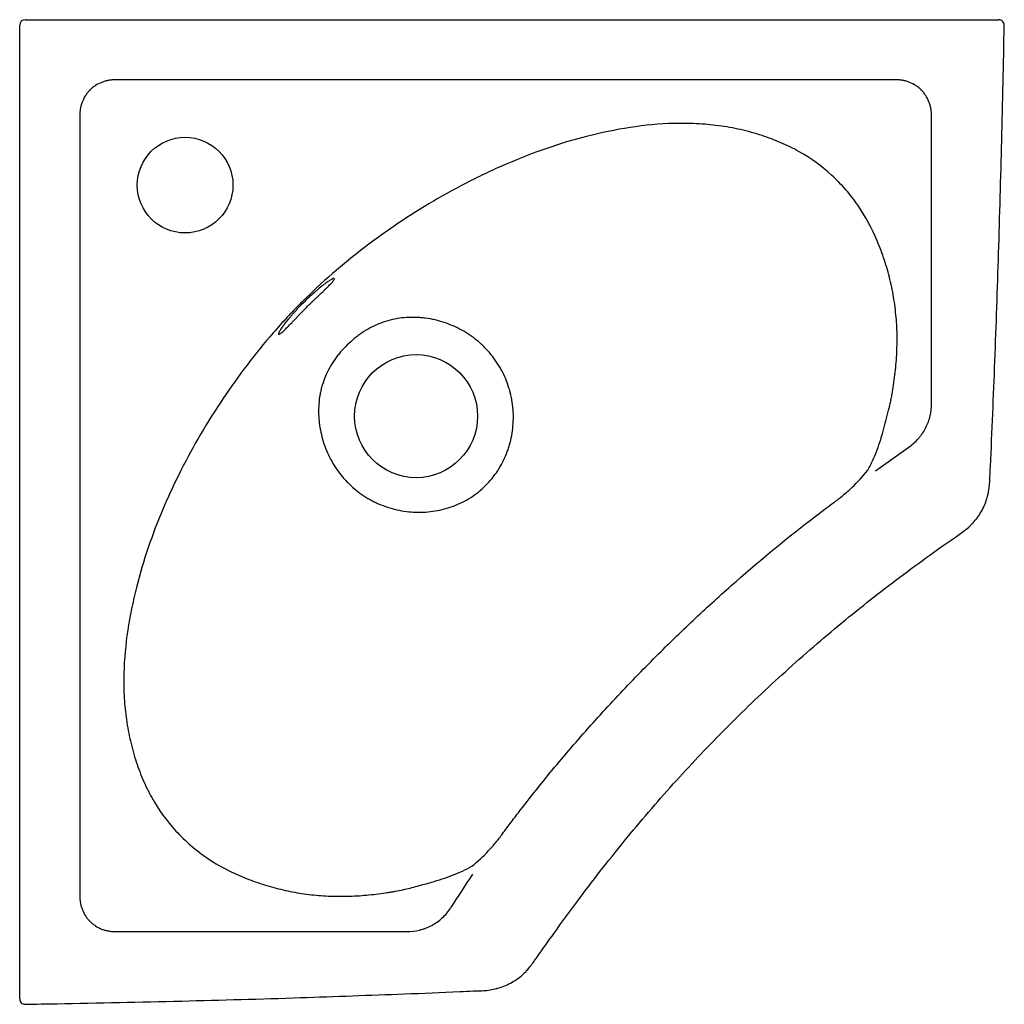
# Model space of a CAD drawing. Header units: millimetres. Extents: x 4186.184 to 4186.544, y 2763.409 to 2763.769.
import ezdxf

# ---------------------------------------------------------------- set-up
doc = ezdxf.new("R2010")
doc.units = ezdxf.units.MM
doc.layers.add('SANINDUSA', color=3, linetype='Continuous')

msp = doc.modelspace()

# ---------------------------------------------------------------- linework, layer by layer
at = {"layer": 'SANINDUSA'}
for p, q in [((4186.185780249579, 2763.769167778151), (4186.528882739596, 2763.769167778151)), ((4186.183780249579, 2763.424061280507), (4186.183780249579, 2763.767167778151)), ((4186.504254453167, 2763.747197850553), (4186.218806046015, 2763.747197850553)), ((4186.205750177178, 2763.734141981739), (4186.205750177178, 2763.448693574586)), ((4186.517310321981, 2763.628792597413), (4186.517310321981, 2763.734141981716)), ((4186.496871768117, 2763.604220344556), (4186.509472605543, 2763.613247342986)), ((4186.218806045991, 2763.435637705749), (4186.325329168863, 2763.435637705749))]:
    msp.add_line(p, q, dxfattribs=at)
for centre, radius in [((4186.244280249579, 2763.708667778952), 0.01749999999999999), ((4186.328780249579, 2763.624167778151), 0.02250000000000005)]:
    msp.add_circle(centre, radius, dxfattribs=at)
for centre, radius, start, end in [((4186.185780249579, 2763.767167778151), 0.002000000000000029, 90, 180), ((4186.541884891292, 2763.767167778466), 0.001999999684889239, 359.1325511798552, 90.00023366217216), ((4186.797180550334, 2763.155767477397), 0.5394489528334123, 146.1043611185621, 147.6644014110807), ((4186.185780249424, 2763.411059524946), 0.001999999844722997, 179.999883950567, 271.0569482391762)]:
    msp.add_arc(centre, radius, start, end, dxfattribs=at)
for points, knots in [([(4186.528882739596, 2763.769167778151), (4186.529613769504, 2763.769167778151), (4186.53107582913, 2763.769167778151), (4186.533207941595, 2763.769167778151), (4186.535214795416, 2763.769167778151), (4186.537045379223, 2763.769167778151), (4186.538640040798, 2763.769167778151), (4186.53996092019, 2763.769167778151), (4186.540969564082, 2763.769167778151), (4186.541626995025, 2763.769167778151), (4186.541921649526, 2763.769167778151), (4186.541858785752, 2763.769167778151), (4186.541848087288, 2763.769167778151)], [0, 0, 0, 0, 0.1074724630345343, 0.2149448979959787, 0.3224177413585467, 0.4298905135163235, 0.5373553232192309, 0.6448200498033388, 0.7522678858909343, 0.8597156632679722, 0.9761257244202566, 1, 1, 1, 1]), ([(4186.537777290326, 2763.594906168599), (4186.537840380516, 2763.595124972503), (4186.538113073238, 2763.59607070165), (4186.538376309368, 2763.597774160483), (4186.5385918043, 2763.59992643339), (4186.538700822, 2763.602590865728), (4186.539399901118, 2763.617372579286), (4186.540535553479, 2763.644641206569), (4186.541903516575, 2763.684332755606), (4186.543034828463, 2763.725261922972), (4186.543625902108, 2763.753036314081), (4186.543925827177, 2763.767129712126)], [0, 0, 0, 0, 0.003961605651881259, 0.01712312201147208, 0.02989396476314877, 0.04160985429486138, 0.06351395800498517, 0.2874522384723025, 0.5165364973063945, 0.7546789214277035, 1, 1, 1, 1]), ([(4186.218806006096, 2763.747197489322), (4186.218699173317, 2763.747197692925), (4186.218590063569, 2763.747196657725), (4186.218374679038, 2763.747192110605), (4186.218052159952, 2763.747181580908), (4186.217731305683, 2763.74715997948), (4186.217091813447, 2763.747102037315), (4186.216668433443, 2763.747043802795), (4186.215827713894, 2763.74688716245), (4186.215410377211, 2763.746788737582), (4186.214581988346, 2763.746550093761), (4186.214172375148, 2763.746410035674), (4186.212978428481, 2763.745934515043), (4186.212220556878, 2763.745542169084), (4186.211142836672, 2763.744836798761), (4186.210791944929, 2763.744580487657), (4186.210125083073, 2763.744038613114), (4186.209807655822, 2763.743752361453), (4186.209204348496, 2763.74314966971), (4186.208918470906, 2763.74283322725), (4186.208378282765, 2763.7421701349), (4186.208123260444, 2763.741822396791), (4186.207412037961, 2763.740739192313), (4186.207019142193, 2763.739980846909), (4186.206544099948, 2763.738792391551), (4186.206404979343, 2763.738387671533), (4186.206165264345, 2763.737561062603), (4186.206064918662, 2763.737139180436), (4186.205906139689, 2763.736292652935), (4186.205847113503, 2763.735866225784), (4186.205788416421, 2763.735221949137), (4186.205773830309, 2763.735006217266), (4186.205759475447, 2763.734682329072), (4186.205755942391, 2763.734574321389), (4186.205751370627, 2763.73435821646), (4186.205750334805, 2763.734248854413), (4186.205750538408, 2763.734142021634)], [0, 0, 0, 0, 0.01562499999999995, 0.01562499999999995, 0.0312499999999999, 0.06249999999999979, 0.06249999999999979, 0.1249999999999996, 0.1249999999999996, 0.1874999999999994, 0.1874999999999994, 0.2499999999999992, 0.2499999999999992, 0.3749999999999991, 0.3749999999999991, 0.4374999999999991, 0.4374999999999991, 0.499999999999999, 0.499999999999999, 0.562499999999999, 0.562499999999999, 0.624999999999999, 0.624999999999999, 0.7499999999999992, 0.7499999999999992, 0.8124999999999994, 0.8124999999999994, 0.8749999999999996, 0.8749999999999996, 0.9374999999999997, 0.9374999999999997, 0.9687499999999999, 0.9687499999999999, 0.9843749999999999, 0.9843749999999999, 1, 1, 1, 1]), ([(4186.51730996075, 2763.734142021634), (4186.517310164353, 2763.734248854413), (4186.517309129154, 2763.734357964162), (4186.517304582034, 2763.734573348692), (4186.517294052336, 2763.734895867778), (4186.517272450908, 2763.735216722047), (4186.517214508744, 2763.735856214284), (4186.517156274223, 2763.736279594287), (4186.516999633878, 2763.737120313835), (4186.51690120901, 2763.737537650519), (4186.516662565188, 2763.738366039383), (4186.516522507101, 2763.738775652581), (4186.51604698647, 2763.739969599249), (4186.515654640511, 2763.740727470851), (4186.514949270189, 2763.741805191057), (4186.514692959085, 2763.742156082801), (4186.514151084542, 2763.742822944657), (4186.513864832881, 2763.743140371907), (4186.513262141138, 2763.743743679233), (4186.512945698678, 2763.744029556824), (4186.512282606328, 2763.744569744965), (4186.511934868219, 2763.744824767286), (4186.510851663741, 2763.745535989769), (4186.510093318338, 2763.745928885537), (4186.508904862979, 2763.746403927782), (4186.508500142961, 2763.746543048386), (4186.507673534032, 2763.746782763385), (4186.507251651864, 2763.746883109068), (4186.506405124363, 2763.747041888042), (4186.505978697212, 2763.747100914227), (4186.505334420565, 2763.74715961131), (4186.505118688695, 2763.747174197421), (4186.5047948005, 2763.747188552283), (4186.504686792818, 2763.747192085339), (4186.504470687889, 2763.747196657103), (4186.504361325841, 2763.747197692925), (4186.504254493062, 2763.747197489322)], [0, 0, 0, 0, 0.01562500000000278, 0.01562500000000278, 0.03125000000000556, 0.06250000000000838, 0.06250000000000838, 0.125000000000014, 0.125000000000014, 0.1875000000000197, 0.1875000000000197, 0.2500000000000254, 0.2500000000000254, 0.3750000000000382, 0.3750000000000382, 0.4375000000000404, 0.4375000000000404, 0.5000000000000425, 0.5000000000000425, 0.5625000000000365, 0.5625000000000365, 0.6250000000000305, 0.6250000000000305, 0.7500000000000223, 0.7500000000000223, 0.8125000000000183, 0.8125000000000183, 0.8750000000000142, 0.8750000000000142, 0.9375000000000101, 0.9375000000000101, 0.9687500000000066, 0.9687500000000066, 0.9843750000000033, 0.9843750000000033, 1, 1, 1, 1]), ([(4186.455327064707, 2763.726793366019), (4186.45272188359, 2763.727636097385), (4186.450093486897, 2763.728354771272), (4186.444790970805, 2763.729550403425), (4186.442116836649, 2763.730027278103), (4186.438072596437, 2763.730569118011), (4186.43671901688, 2763.730720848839), (4186.434001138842, 2763.730968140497), (4186.432634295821, 2763.731063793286), (4186.428547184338, 2763.731267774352), (4186.425834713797, 2763.731294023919), (4186.417729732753, 2763.731083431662), (4186.412369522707, 2763.730558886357), (4186.401712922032, 2763.728924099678), (4186.396416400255, 2763.727814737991), (4186.391143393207, 2763.726473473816)], [0, 0, 0, 0, 0.124999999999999, 0.124999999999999, 0.2499999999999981, 0.2499999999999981, 0.3124999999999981, 0.3124999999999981, 0.3749999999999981, 0.3749999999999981, 0.4999999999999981, 0.4999999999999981, 0.749999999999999, 0.749999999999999, 1, 1, 1, 1]), ([(4186.391143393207, 2763.726473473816), (4186.386221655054, 2763.725221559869), (4186.38136873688, 2763.723755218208), (4186.371780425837, 2763.720456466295), (4186.367045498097, 2763.718622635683), (4186.360024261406, 2763.715619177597), (4186.357697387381, 2763.714575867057), (4186.353069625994, 2763.712408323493), (4186.350765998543, 2763.711282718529), (4186.343936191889, 2763.707810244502), (4186.339478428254, 2763.705362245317), (4186.330740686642, 2763.700218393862), (4186.326460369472, 2763.697523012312), (4186.318073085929, 2763.691890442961), (4186.313966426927, 2763.688952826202), (4186.305933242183, 2763.68282603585), (4186.302006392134, 2763.679637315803), (4186.294349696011, 2763.672984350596), (4186.290620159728, 2763.669519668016), (4186.28609672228, 2763.664994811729), (4186.285198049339, 2763.66407936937), (4186.28341850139, 2763.6622338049), (4186.28253833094, 2763.661304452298), (4186.279925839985, 2763.658497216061), (4186.278221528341, 2763.656600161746), (4186.273214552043, 2763.650836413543), (4186.270017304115, 2763.646897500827), (4186.263879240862, 2763.63884373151), (4186.260938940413, 2763.634728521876), (4186.255306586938, 2763.626327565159), (4186.252614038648, 2763.62204215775), (4186.247480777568, 2763.613298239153), (4186.245040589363, 2763.608839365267), (4186.241583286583, 2763.602011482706), (4186.240464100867, 2763.599711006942), (4186.238299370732, 2763.595066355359), (4186.237258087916, 2763.592731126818), (4186.234262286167, 2763.585685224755), (4186.232435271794, 2763.580934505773), (4186.229156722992, 2763.571315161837), (4186.227704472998, 2763.566446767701), (4186.226468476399, 2763.561510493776)], [0, 0, 0, 0, 0.06250000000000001, 0.06250000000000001, 0.125, 0.125, 0.15625, 0.15625, 0.1874999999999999, 0.1874999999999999, 0.2499999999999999, 0.2499999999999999, 0.3124999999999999, 0.3124999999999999, 0.3749999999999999, 0.3749999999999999, 0.4374999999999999, 0.4374999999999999, 0.4999999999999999, 0.4999999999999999, 0.5156249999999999, 0.5156249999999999, 0.5312499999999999, 0.5312499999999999, 0.5624999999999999, 0.5624999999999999, 0.6249999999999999, 0.6249999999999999, 0.6874999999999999, 0.6874999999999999, 0.7499999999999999, 0.7499999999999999, 0.8125, 0.8125, 0.84375, 0.84375, 0.875, 0.875, 0.9375, 0.9375, 1, 1, 1, 1]), ([(4186.497458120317, 2763.688230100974), (4186.495544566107, 2763.692811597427), (4186.493217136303, 2763.697129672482), (4186.489053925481, 2763.703179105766), (4186.487553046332, 2763.70512358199), (4186.485121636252, 2763.707925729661), (4186.484278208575, 2763.708843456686), (4186.482550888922, 2763.710616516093), (4186.4816650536, 2763.711473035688), (4186.477128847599, 2763.715611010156), (4186.473161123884, 2763.718463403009), (4186.467803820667, 2763.721491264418), (4186.466712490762, 2763.72206997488), (4186.464490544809, 2763.723174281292), (4186.463366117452, 2763.723696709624), (4186.459968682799, 2763.725172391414), (4186.457665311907, 2763.726036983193), (4186.455327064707, 2763.726793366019)], [0, 0, 0, 0, 0.2499999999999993, 0.2499999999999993, 0.3749999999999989, 0.3749999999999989, 0.4375000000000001, 0.4375000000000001, 0.5000000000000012, 0.5000000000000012, 0.7500000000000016, 0.7500000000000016, 0.8125000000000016, 0.8125000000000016, 0.8750000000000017, 0.8750000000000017, 1, 1, 1, 1]), ([(4186.502475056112, 2763.630082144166), (4186.502605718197, 2763.630690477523), (4186.502726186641, 2763.63129915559), (4186.502891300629, 2763.632212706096), (4186.502942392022, 2763.63251739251), (4186.503044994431, 2763.633126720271), (4186.503296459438, 2763.63465020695), (4186.503522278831, 2763.636174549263), (4186.504011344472, 2763.639834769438), (4186.504266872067, 2763.642277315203), (4186.504616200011, 2763.64716805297), (4186.50470991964, 2763.649616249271), (4186.504715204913, 2763.654519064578), (4186.504626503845, 2763.656973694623), (4186.504345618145, 2763.660660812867), (4186.50422737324, 2763.661890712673), (4186.503939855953, 2763.664352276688), (4186.503770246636, 2763.665585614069), (4186.503184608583, 2763.669277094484), (4186.502695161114, 2763.67170927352), (4186.501523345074, 2763.676518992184), (4186.500840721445, 2763.678896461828), (4186.49928932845, 2763.68360073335), (4186.498419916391, 2763.685927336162), (4186.497458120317, 2763.688230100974)], [0, 0, 0, 0, 0.03124999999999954, 0.03124999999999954, 0.04687499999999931, 0.04687499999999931, 0.06249999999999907, 0.1249999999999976, 0.1249999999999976, 0.2499999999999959, 0.2499999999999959, 0.3749999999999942, 0.3749999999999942, 0.4999999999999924, 0.4999999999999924, 0.5624999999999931, 0.5624999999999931, 0.6249999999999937, 0.6249999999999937, 0.7499999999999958, 0.7499999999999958, 0.874999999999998, 0.874999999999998, 1, 1, 1, 1]), ([(4186.287421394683, 2763.665526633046), (4186.288096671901, 2763.666201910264), (4186.288782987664, 2763.666867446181), (4186.290132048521, 2763.66813712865), (4186.290797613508, 2763.66874434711), (4186.291781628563, 2763.669614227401), (4186.292108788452, 2763.669898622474), (4186.292745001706, 2763.670442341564), (4186.293055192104, 2763.670702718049), (4186.293962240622, 2763.671450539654), (4186.294536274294, 2763.671905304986), (4186.29561555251, 2763.67272400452), (4186.296103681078, 2763.673075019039), (4186.296759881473, 2763.673519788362), (4186.296965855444, 2763.673654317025), (4186.297351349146, 2763.673895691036), (4186.2975310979, 2763.674002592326), (4186.298018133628, 2763.674275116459), (4186.298278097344, 2763.674395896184), (4186.298569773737, 2763.67448878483), (4186.298650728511, 2763.674504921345), (4186.298777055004, 2763.674506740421), (4186.298822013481, 2763.674492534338), (4186.298903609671, 2763.674406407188), (4186.298887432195, 2763.674291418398), (4186.298753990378, 2763.674031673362), (4186.298690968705, 2763.673930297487), (4186.298530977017, 2763.673702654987), (4186.298433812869, 2763.673575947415), (4186.298205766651, 2763.673297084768), (4186.29807488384, 2763.673144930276), (4186.297779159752, 2763.672814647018), (4186.297613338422, 2763.672635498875), (4186.297070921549, 2763.672064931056), (4186.296652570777, 2763.671643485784), (4186.295944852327, 2763.670948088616), (4186.295695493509, 2763.670705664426), (4186.295169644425, 2763.670198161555), (4186.294894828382, 2763.669934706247), (4186.294047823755, 2763.669125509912), (4186.293448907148, 2763.668556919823), (4186.292502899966, 2763.667654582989), (4186.292178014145, 2763.667344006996), (4186.291522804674, 2763.66671479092), (4186.291192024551, 2763.666395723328), (4186.29052476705, 2763.66574800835), (4186.290187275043, 2763.665418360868), (4186.289511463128, 2763.664753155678), (4186.289175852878, 2763.664420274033), (4186.288176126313, 2763.66342039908), (4186.287518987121, 2763.662752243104), (4186.286545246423, 2763.661749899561), (4186.286223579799, 2763.661416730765), (4186.285597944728, 2763.660765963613), (4186.284986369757, 2763.660127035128), (4186.284400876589, 2763.659512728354), (4186.283827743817, 2763.658911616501), (4186.283545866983, 2763.658616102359), (4186.282731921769, 2763.657765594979), (4186.282230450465, 2763.657245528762), (4186.281533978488, 2763.65653788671), (4186.281311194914, 2763.656314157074), (4186.280884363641, 2763.655892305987), (4186.28068265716, 2763.655696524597), (4186.280116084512, 2763.655158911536), (4186.279787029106, 2763.654864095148), (4186.279365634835, 2763.654519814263), (4186.279236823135, 2763.65442119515), (4186.279008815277, 2763.654261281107), (4186.278909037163, 2763.654199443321), (4186.278651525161, 2763.654067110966), (4186.278535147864, 2763.654049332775), (4186.278419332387, 2763.654159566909), (4186.278421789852, 2763.654285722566), (4186.278514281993, 2763.654575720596), (4186.278560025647, 2763.654689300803), (4186.27868240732, 2763.654950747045), (4186.278759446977, 2763.655099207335), (4186.279032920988, 2763.655586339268), (4186.279272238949, 2763.65596872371), (4186.279718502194, 2763.656626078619), (4186.279882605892, 2763.656860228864), (4186.280238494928, 2763.657353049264), (4186.28042875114, 2763.657609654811), (4186.281035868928, 2763.658408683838), (4186.281488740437, 2763.658980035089), (4186.282243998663, 2763.659895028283), (4186.282508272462, 2763.660209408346), (4186.283050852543, 2763.660843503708), (4186.283610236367, 2763.661486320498), (4186.284203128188, 2763.662145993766), (4186.284813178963, 2763.662814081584), (4186.285128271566, 2763.663153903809), (4186.28608865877, 2763.664173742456), (4186.286746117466, 2763.664851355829), (4186.287421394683, 2763.665526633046)], [0, 0, 0, 0, 0.03125000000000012, 0.03125000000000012, 0.06250000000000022, 0.06250000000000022, 0.07812500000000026, 0.07812500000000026, 0.0937500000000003, 0.0937500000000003, 0.1250000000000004, 0.1250000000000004, 0.1562500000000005, 0.1562500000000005, 0.1718750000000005, 0.1718750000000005, 0.1875000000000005, 0.1875000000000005, 0.2187500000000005, 0.2187500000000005, 0.2343750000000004, 0.2343750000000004, 0.2500000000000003, 0.2500000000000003, 0.2812500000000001, 0.2812500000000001, 0.296875, 0.296875, 0.3124999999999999, 0.3124999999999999, 0.3281249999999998, 0.3281249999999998, 0.3437499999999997, 0.3437499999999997, 0.3749999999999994, 0.3749999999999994, 0.3906249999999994, 0.3906249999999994, 0.4062499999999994, 0.4062499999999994, 0.4374999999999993, 0.4374999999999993, 0.4531249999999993, 0.4531249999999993, 0.4687499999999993, 0.4687499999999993, 0.4843749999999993, 0.4843749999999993, 0.4999999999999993, 0.4999999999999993, 0.5312499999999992, 0.5312499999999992, 0.5468749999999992, 0.5468749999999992, 0.5624999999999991, 0.5781249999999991, 0.5781249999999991, 0.593749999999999, 0.593749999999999, 0.624999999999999, 0.624999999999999, 0.640624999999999, 0.640624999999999, 0.6562499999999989, 0.6562499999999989, 0.687499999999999, 0.687499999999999, 0.7031249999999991, 0.7031249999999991, 0.7187499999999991, 0.7187499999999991, 0.7499999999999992, 0.7499999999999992, 0.7812499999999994, 0.7812499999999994, 0.7968749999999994, 0.7968749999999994, 0.8124999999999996, 0.8124999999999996, 0.8437499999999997, 0.8437499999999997, 0.8593749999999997, 0.8593749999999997, 0.8749999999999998, 0.8749999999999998, 0.9062499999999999, 0.9062499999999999, 0.9218749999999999, 0.9218749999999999, 0.9375, 0.953125, 0.953125, 0.9687500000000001, 0.9687500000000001, 1, 1, 1, 1]), ([(4186.298126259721, 2763.67426515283), (4186.298141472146, 2763.674270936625), (4186.298177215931, 2763.674284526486), (4186.298160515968, 2763.674280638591), (4186.298150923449, 2763.67427840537)], [0, 0, 0, 0, 0.4255963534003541, 0.9999999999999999, 0.9999999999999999, 0.9999999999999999, 0.9999999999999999]), ([(4186.287296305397, 2763.665395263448), (4186.287336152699, 2763.665436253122), (4186.287482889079, 2763.665587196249), (4186.287634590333, 2763.665733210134), (4186.28774509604, 2763.665839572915)], [0, 0, 0, 0, 0.2715570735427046, 1, 1, 1, 1]), ([(4186.354181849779, 2763.598766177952), (4186.352517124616, 2763.59710145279), (4186.350699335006, 2763.595650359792), (4186.347757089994, 2763.593774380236), (4186.346739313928, 2763.593199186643), (4186.34463360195, 2763.592152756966), (4186.343561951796, 2763.591689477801), (4186.340293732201, 2763.590469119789), (4186.338043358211, 2763.589883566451), (4186.334569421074, 2763.58931480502), (4186.333403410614, 2763.589179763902), (4186.331066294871, 2763.589021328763), (4186.329890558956, 2763.588997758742), (4186.327545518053, 2763.589063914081), (4186.326377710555, 2763.589153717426), (4186.324051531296, 2763.589446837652), (4186.32289212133, 2763.589650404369), (4186.320606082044, 2763.590165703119), (4186.319476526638, 2763.590477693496), (4186.317244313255, 2763.591210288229), (4186.316148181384, 2763.591628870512), (4186.314537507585, 2763.592332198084), (4186.314005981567, 2763.592579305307), (4186.312953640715, 2763.593098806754), (4186.312432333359, 2763.593371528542), (4186.31089582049, 2763.594221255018), (4186.309906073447, 2763.594833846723), (4186.307039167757, 2763.596808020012), (4186.305262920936, 2763.598304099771), (4186.303216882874, 2763.600406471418), (4186.302817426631, 2763.600837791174), (4186.302044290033, 2763.601714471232), (4186.301669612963, 2763.602160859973), (4186.300580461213, 2763.603523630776), (4186.299900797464, 2763.604463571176), (4186.298631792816, 2763.60640455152), (4186.298042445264, 2763.607405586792), (4186.296953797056, 2763.609468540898), (4186.296452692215, 2763.610535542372), (4186.295110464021, 2763.613771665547), (4186.294420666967, 2763.615985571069), (4186.293688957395, 2763.619389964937), (4186.293496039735, 2763.620538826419), (4186.293287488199, 2763.622284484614), (4186.293231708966, 2763.62286888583), (4186.293148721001, 2763.624032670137), (4186.293121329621, 2763.624613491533), (4186.293055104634, 2763.627512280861), (4186.293226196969, 2763.629814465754), (4186.2937480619, 2763.632669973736), (4186.293867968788, 2763.633239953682), (4186.294140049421, 2763.634377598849), (4186.294292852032, 2763.634947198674), (4186.294795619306, 2763.636632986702), (4186.295189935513, 2763.637728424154), (4186.296544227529, 2763.640932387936), (4186.297675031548, 2763.642958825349), (4186.299359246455, 2763.645361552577), (4186.299709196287, 2763.645834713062), (4186.30042814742, 2763.646758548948), (4186.300797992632, 2763.647210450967), (4186.301937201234, 2763.648537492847), (4186.302737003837, 2763.649383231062), (4186.304405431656, 2763.651008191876), (4186.305273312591, 2763.651788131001), (4186.306632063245, 2763.65290303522), (4186.307095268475, 2763.653266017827), (4186.308032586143, 2763.653965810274), (4186.308507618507, 2763.654303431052), (4186.31091530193, 2763.655928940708), (4186.31294516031, 2763.657029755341), (4186.316163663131, 2763.658347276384), (4186.317265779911, 2763.658730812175), (4186.319530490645, 2763.659379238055), (4186.320669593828, 2763.65963744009), (4186.324106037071, 2763.660225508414), (4186.326422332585, 2763.660370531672), (4186.32934784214, 2763.660262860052), (4186.329935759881, 2763.660226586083), (4186.331103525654, 2763.660125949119), (4186.33168436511, 2763.660061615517), (4186.333418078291, 2763.659827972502), (4186.334562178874, 2763.659618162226), (4186.336827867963, 2763.659094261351), (4186.337949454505, 2763.658780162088), (4186.340170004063, 2763.658047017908), (4186.341272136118, 2763.65762609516), (4186.344482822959, 2763.656227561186), (4186.346515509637, 2763.655110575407), (4186.349399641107, 2763.653152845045), (4186.350333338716, 2763.652452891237), (4186.351690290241, 2763.651328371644), (4186.352133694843, 2763.650942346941), (4186.352996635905, 2763.650153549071), (4186.353417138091, 2763.649749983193), (4186.355465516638, 2763.647686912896), (4186.356932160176, 2763.645892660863), (4186.358550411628, 2763.643470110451), (4186.358863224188, 2763.64297654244), (4186.359466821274, 2763.641970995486), (4186.359757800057, 2763.641458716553), (4186.360590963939, 2763.639907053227), (4186.361095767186, 2763.638848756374), (4186.36200323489, 2763.636684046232), (4186.362405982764, 2763.635576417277), (4186.363099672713, 2763.633335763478), (4186.363391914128, 2763.632200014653), (4186.363865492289, 2763.629897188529), (4186.364045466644, 2763.628735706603), (4186.364228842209, 2763.62698665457), (4186.36427560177, 2763.626402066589), (4186.364340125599, 2763.625229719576), (4186.364357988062, 2763.624640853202), (4186.364377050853, 2763.62170855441), (4186.364168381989, 2763.619393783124), (4186.363536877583, 2763.615965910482), (4186.363274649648, 2763.614830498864), (4186.362792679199, 2763.613139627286), (4186.362616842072, 2763.612576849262), (4186.362239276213, 2763.611467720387), (4186.362037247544, 2763.61092008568), (4186.360961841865, 2763.608216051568), (4186.359894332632, 2763.606161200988), (4186.358298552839, 2763.603729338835), (4186.357966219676, 2763.603249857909), (4186.357274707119, 2763.6023049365), (4186.356914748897, 2763.601838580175), (4186.355801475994, 2763.600470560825), (4186.355014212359, 2763.599598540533), (4186.354181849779, 2763.598766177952)], [0, 0, 0, 0, 0.03125000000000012, 0.03125000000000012, 0.04687500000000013, 0.04687500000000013, 0.06250000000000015, 0.06250000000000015, 0.09375000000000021, 0.09375000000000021, 0.1093750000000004, 0.1093750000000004, 0.1250000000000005, 0.1250000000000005, 0.1406250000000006, 0.1406250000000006, 0.1562500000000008, 0.1562500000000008, 0.1718750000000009, 0.1718750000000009, 0.1875000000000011, 0.1875000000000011, 0.1953125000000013, 0.1953125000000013, 0.2031250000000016, 0.2031250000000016, 0.2187500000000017, 0.2187500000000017, 0.2500000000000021, 0.2500000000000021, 0.2578125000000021, 0.2578125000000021, 0.265625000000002, 0.265625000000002, 0.2812500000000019, 0.2812500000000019, 0.2968750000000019, 0.2968750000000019, 0.3125000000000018, 0.3125000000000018, 0.3437500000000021, 0.3437500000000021, 0.359375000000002, 0.359375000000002, 0.3671875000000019, 0.3671875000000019, 0.3750000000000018, 0.3750000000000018, 0.4062500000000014, 0.4062500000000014, 0.4140625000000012, 0.4140625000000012, 0.421875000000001, 0.421875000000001, 0.4375000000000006, 0.4375000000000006, 0.4687499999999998, 0.4687499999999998, 0.4765624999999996, 0.4765624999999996, 0.4843749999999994, 0.4843749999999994, 0.499999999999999, 0.499999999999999, 0.5156249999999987, 0.5156249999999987, 0.5234374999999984, 0.5234374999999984, 0.5312499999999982, 0.5312499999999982, 0.5624999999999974, 0.5624999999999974, 0.5781249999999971, 0.5781249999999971, 0.5937499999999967, 0.5937499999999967, 0.6249999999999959, 0.6249999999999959, 0.6328124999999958, 0.6328124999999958, 0.6406249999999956, 0.6406249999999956, 0.6562499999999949, 0.6562499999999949, 0.6718749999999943, 0.6718749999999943, 0.6874999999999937, 0.6874999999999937, 0.7187499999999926, 0.7187499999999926, 0.7343749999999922, 0.7343749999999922, 0.742187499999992, 0.742187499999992, 0.7499999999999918, 0.7499999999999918, 0.7812499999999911, 0.7812499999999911, 0.7890624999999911, 0.7890624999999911, 0.7968749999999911, 0.7968749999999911, 0.8124999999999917, 0.8124999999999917, 0.8281249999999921, 0.8281249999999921, 0.8437499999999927, 0.8437499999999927, 0.8593749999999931, 0.8593749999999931, 0.8671874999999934, 0.8671874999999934, 0.8749999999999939, 0.8749999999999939, 0.9062499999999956, 0.9062499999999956, 0.9218749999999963, 0.9218749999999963, 0.9296874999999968, 0.9296874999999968, 0.9374999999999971, 0.9374999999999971, 0.9687499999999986, 0.9687499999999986, 0.9765624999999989, 0.9765624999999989, 0.9843749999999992, 0.9843749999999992, 1, 1, 1, 1]), ([(4186.278670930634, 2763.654805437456), (4186.27867013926, 2763.65480042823), (4186.278666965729, 2763.654780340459), (4186.278684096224, 2763.654831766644), (4186.278696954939, 2763.65487036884)], [0, 0, 0, 0, 0.2493669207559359, 0.9999999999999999, 0.9999999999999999, 0.9999999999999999, 0.9999999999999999]), ([(4186.501839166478, 2763.627254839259), (4186.501878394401, 2763.627421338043), (4186.501917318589, 2763.627587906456), (4186.501955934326, 2763.627754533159), (4186.501998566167, 2763.627938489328), (4186.502040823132, 2763.628122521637), (4186.502082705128, 2763.628306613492)], [2.001558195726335e-16, 2.001558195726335e-16, 2.001558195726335e-16, 2.001558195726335e-16, 0.0005131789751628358, 0.0005131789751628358, 0.0005131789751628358, 0.001079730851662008, 0.001079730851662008, 0.001079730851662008, 0.001079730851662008]), ([(4186.509472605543, 2763.613247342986), (4186.510708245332, 2763.614132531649), (4186.51180744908, 2763.615152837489), (4186.513021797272, 2763.616586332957), (4186.513256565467, 2763.61688105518), (4186.513709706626, 2763.617486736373), (4186.513928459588, 2763.617798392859), (4186.514551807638, 2763.618745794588), (4186.514926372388, 2763.619397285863), (4186.51559664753, 2763.620738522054), (4186.515892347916, 2763.621428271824), (4186.516404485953, 2763.622846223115), (4186.516621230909, 2763.623577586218), (4186.517137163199, 2763.625780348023), (4186.517310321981, 2763.627273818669), (4186.517310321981, 2763.628792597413)], [0, 0, 0, 0, 0.2499999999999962, 0.2499999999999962, 0.3124999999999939, 0.3124999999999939, 0.3749999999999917, 0.3749999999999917, 0.4999999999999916, 0.4999999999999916, 0.6249999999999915, 0.6249999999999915, 0.7499999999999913, 0.7499999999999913, 1, 1, 1, 1]), ([(4186.499895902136, 2763.619702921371), (4186.500229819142, 2763.620946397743), (4186.500565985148, 2763.622197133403), (4186.501220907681, 2763.624714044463), (4186.501538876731, 2763.625980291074), (4186.501839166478, 2763.627254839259)], [0, 0, 0, 0, 0.5, 0.5, 1, 1, 1, 1]), ([(4186.494002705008, 2763.604464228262), (4186.494662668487, 2763.605641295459), (4186.495264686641, 2763.606840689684), (4186.496381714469, 2763.60928577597), (4186.496896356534, 2763.610531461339), (4186.498337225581, 2763.614339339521), (4186.499162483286, 2763.616971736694), (4186.499895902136, 2763.619702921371)], [0, 0, 0, 0, 0.2499999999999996, 0.2499999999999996, 0.4999999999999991, 0.4999999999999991, 1, 1, 1, 1]), ([(4186.481585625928, 2763.592604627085), (4186.481730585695, 2763.592709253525), (4186.481877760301, 2763.592816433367), (4186.482168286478, 2763.593029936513), (4186.482602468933, 2763.593351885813), (4186.483031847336, 2763.593678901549), (4186.483884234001, 2763.594339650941), (4186.484444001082, 2763.5947891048), (4186.486098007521, 2763.596164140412), (4186.487166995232, 2763.597116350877), (4186.490272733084, 2763.600079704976), (4186.49220836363, 2763.602197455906), (4186.494002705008, 2763.604464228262)], [0, 0, 0, 0, 0.03125000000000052, 0.03125000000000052, 0.06250000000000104, 0.1250000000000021, 0.1250000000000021, 0.2500000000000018, 0.2500000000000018, 0.5000000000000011, 0.5000000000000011, 1, 1, 1, 1]), ([(4186.531649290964, 2763.584334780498), (4186.531928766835, 2763.584601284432), (4186.532816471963, 2763.585447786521), (4186.53410865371, 2763.587059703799), (4186.535537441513, 2763.589202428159), (4186.536667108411, 2763.591486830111), (4186.537413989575, 2763.593423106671), (4186.537689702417, 2763.59456011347), (4186.53777396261, 2763.594907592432)], [0, 0, 0, 0, 0.09352902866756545, 0.2970782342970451, 0.498812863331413, 0.7166344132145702, 0.9134010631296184, 1, 1, 1, 1]), ([(4186.368936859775, 2763.421135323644), (4186.369018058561, 2763.421212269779), (4186.36970206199, 2763.421860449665), (4186.370772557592, 2763.423167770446), (4186.372040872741, 2763.424921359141), (4186.374810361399, 2763.428908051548), (4186.380029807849, 2763.436213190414), (4186.387613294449, 2763.446604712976), (4186.396151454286, 2763.457802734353), (4186.404797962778, 2763.468640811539), (4186.413741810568, 2763.479336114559), (4186.422759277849, 2763.489617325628), (4186.431839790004, 2763.499483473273), (4186.440988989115, 2763.508945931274), (4186.450365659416, 2763.518181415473), (4186.460077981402, 2763.527352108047), (4186.470173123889, 2763.536454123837), (4186.480515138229, 2763.545352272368), (4186.491001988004, 2763.553949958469), (4186.501636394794, 2763.56227388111), (4186.512562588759, 2763.570352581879), (4186.520956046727, 2763.576470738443), (4186.526523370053, 2763.580237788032), (4186.528921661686, 2763.581920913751), (4186.530545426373, 2763.583161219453), (4186.531391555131, 2763.584030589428), (4186.531668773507, 2763.584315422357)], [0, 0, 0, 0, 0.001447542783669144, 0.01219383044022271, 0.02176964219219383, 0.02947428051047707, 0.07500627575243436, 0.1379674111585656, 0.1959503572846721, 0.25723475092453, 0.3173823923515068, 0.3763683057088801, 0.4342015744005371, 0.4908983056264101, 0.5466927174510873, 0.6045151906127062, 0.6637572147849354, 0.7225878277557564, 0.781063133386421, 0.8392426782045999, 0.8973394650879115, 0.9569153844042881, 0.9736493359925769, 0.9843114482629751, 0.9948599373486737, 0.9999999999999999, 0.9999999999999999, 0.9999999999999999, 0.9999999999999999]), ([(4186.416593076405, 2763.536354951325), (4186.421035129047, 2763.540797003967), (4186.425541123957, 2763.545171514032), (4186.43468480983, 2763.553781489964), (4186.439324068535, 2763.558018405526), (4186.453437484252, 2763.57049746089), (4186.463104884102, 2763.578505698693), (4186.473057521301, 2763.586171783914)], [0, 0, 0, 0, 0.2500000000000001, 0.2500000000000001, 0.5, 0.5, 1, 1, 1, 1]), ([(4186.226468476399, 2763.561510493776), (4186.225173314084, 2763.556337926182), (4186.224099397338, 2763.551136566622), (4186.222519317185, 2763.540654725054), (4186.222013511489, 2763.535374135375), (4186.221848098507, 2763.528706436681), (4186.221838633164, 2763.527368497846), (4186.221869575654, 2763.52470402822), (4186.221909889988, 2763.523375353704), (4186.222107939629, 2763.519400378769), (4186.222342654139, 2763.516765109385), (4186.223031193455, 2763.511525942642), (4186.223485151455, 2763.508922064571), (4186.224623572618, 2763.503747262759), (4186.225308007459, 2763.501176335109), (4186.226111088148, 2763.498622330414)], [0, 0, 0, 0, 0.2499999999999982, 0.2499999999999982, 0.4999999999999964, 0.4999999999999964, 0.5624999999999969, 0.5624999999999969, 0.6249999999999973, 0.6249999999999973, 0.7499999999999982, 0.7499999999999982, 0.8749999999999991, 0.8749999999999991, 1, 1, 1, 1]), ([(4186.360405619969, 2763.471462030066), (4186.361468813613, 2763.472900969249), (4186.362540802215, 2763.474336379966), (4186.364697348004, 2763.477193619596), (4186.365782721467, 2763.478616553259), (4186.369059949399, 2763.48286845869), (4186.371272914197, 2763.485680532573), (4186.377994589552, 2763.494050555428), (4186.382586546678, 2763.499542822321), (4186.3919782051, 2763.510357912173), (4186.396772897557, 2763.515675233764), (4186.406547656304, 2763.526140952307), (4186.411528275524, 2763.531290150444), (4186.416593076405, 2763.536354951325)], [0, 0, 0, 0, 0.0625000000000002, 0.0625000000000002, 0.1250000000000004, 0.1250000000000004, 0.2500000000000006, 0.2500000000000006, 0.5000000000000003, 0.5000000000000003, 0.7500000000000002, 0.7500000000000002, 1, 1, 1, 1]), ([(4186.226111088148, 2763.498622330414), (4186.226868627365, 2763.496213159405), (4186.227739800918, 2763.493839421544), (4186.22923527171, 2763.490337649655), (4186.2297651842, 2763.489180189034), (4186.230609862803, 2763.487459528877), (4186.230900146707, 2763.486887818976), (4186.231494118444, 2763.485756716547), (4186.231798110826, 2763.485196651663), (4186.234597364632, 2763.480205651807), (4186.23753582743, 2763.476121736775), (4186.242650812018, 2763.470549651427), (4186.244476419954, 2763.468786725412), (4186.248368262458, 2763.465449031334), (4186.250395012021, 2763.463909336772), (4186.256691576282, 2763.459658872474), (4186.261179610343, 2763.457308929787), (4186.265932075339, 2763.455399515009)], [0, 0, 0, 0, 0.1249999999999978, 0.1249999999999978, 0.1874999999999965, 0.1874999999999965, 0.2187499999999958, 0.2187499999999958, 0.2499999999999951, 0.2499999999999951, 0.4999999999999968, 0.4999999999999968, 0.6249999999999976, 0.6249999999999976, 0.7499999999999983, 0.7499999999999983, 1, 1, 1, 1]), ([(4186.349186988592, 2763.459541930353), (4186.351311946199, 2763.461274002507), (4186.353310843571, 2763.46313871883), (4186.356124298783, 2763.466130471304), (4186.357029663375, 2763.46715865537), (4186.358334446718, 2763.468741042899), (4186.358760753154, 2763.469275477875), (4186.359596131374, 2763.470358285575), (4186.360006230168, 2763.470908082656), (4186.360405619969, 2763.471462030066)], [0, 0, 0, 0, 0.5000000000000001, 0.5000000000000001, 0.7500000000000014, 0.7500000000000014, 0.8750000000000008, 0.8750000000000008, 1, 1, 1, 1]), ([(4186.334432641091, 2763.453730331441), (4186.337084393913, 2763.454480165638), (4186.339636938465, 2763.455303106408), (4186.343323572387, 2763.456721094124), (4186.344528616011, 2763.457224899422), (4186.346892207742, 2763.458314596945), (4186.348050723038, 2763.458900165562), (4186.349186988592, 2763.459541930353)], [0, 0, 0, 0, 0.4999999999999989, 0.4999999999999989, 0.7499999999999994, 0.7499999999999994, 1, 1, 1, 1]), ([(4186.265932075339, 2763.455399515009), (4186.268120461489, 2763.454520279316), (4186.27032603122, 2763.453723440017), (4186.274773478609, 2763.452295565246), (4186.277015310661, 2763.451664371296), (4186.281537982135, 2763.450573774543), (4186.28381871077, 2763.450113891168), (4186.288420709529, 2763.449368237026), (4186.290742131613, 2763.4490830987), (4186.294255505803, 2763.448787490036), (4186.295434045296, 2763.448710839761), (4186.297787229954, 2763.44860186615), (4186.298962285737, 2763.448569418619), (4186.302483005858, 2763.448535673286), (4186.304824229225, 2763.448597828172), (4186.309496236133, 2763.448872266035), (4186.31182702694, 2763.449084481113), (4186.315316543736, 2763.449500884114), (4186.316478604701, 2763.449656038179), (4186.318220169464, 2763.449911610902), (4186.319090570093, 2763.45004510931), (4186.320105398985, 2763.450210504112), (4186.320540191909, 2763.450283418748), (4186.320830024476, 2763.450332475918), (4186.320976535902, 2763.4503575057), (4186.321119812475, 2763.45038220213)], [0, 0, 0, 0, 0.1250000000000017, 0.1250000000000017, 0.2500000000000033, 0.2500000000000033, 0.375000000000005, 0.375000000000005, 0.5000000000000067, 0.5000000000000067, 0.5625000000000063, 0.5625000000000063, 0.6250000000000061, 0.6250000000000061, 0.7500000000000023, 0.7500000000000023, 0.8749999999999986, 0.8749999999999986, 0.9374999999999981, 0.9374999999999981, 0.9687499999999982, 0.9843749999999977, 0.9921874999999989, 0.9921874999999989, 1, 1, 1, 1]), ([(4186.323964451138, 2763.450962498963), (4186.324848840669, 2763.451166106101), (4186.325730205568, 2763.451376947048), (4186.327486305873, 2763.4518161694), (4186.328361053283, 2763.452044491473), (4186.330976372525, 2763.452748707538), (4186.332708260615, 2763.453242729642), (4186.334432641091, 2763.453730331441)], [0, 0, 0, 0, 0.2499999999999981, 0.2499999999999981, 0.4999999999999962, 0.4999999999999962, 1, 1, 1, 1]), ([(4186.205750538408, 2763.448693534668), (4186.205750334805, 2763.448586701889), (4186.205751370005, 2763.44847759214), (4186.205755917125, 2763.448262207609), (4186.205766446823, 2763.447939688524), (4186.205788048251, 2763.447618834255), (4186.205845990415, 2763.446979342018), (4186.205904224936, 2763.446555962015), (4186.206060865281, 2763.445715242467), (4186.206159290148, 2763.445297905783), (4186.20639793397, 2763.444469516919), (4186.206537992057, 2763.444059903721), (4186.207013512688, 2763.442865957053), (4186.207405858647, 2763.442108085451), (4186.208111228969, 2763.441030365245), (4186.208367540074, 2763.4406794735), (4186.208909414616, 2763.440012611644), (4186.209195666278, 2763.439695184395), (4186.209798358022, 2763.439091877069), (4186.210114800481, 2763.438805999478), (4186.21077789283, 2763.438265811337), (4186.211125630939, 2763.438010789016), (4186.212208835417, 2763.437299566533), (4186.212967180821, 2763.436906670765), (4186.214155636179, 2763.43643162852), (4186.214560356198, 2763.436292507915), (4186.215386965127, 2763.436052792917), (4186.215808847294, 2763.435952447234), (4186.216655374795, 2763.43579366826), (4186.217081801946, 2763.435734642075), (4186.217726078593, 2763.435675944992), (4186.217941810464, 2763.435661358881), (4186.218265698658, 2763.435647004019), (4186.218373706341, 2763.435643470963), (4186.21858981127, 2763.435638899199), (4186.218699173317, 2763.435637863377), (4186.218806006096, 2763.43563806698)], [0, 0, 0, 0, 0.01562500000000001, 0.01562500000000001, 0.03125000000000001, 0.06249999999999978, 0.06249999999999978, 0.1249999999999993, 0.1249999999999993, 0.1874999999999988, 0.1874999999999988, 0.2499999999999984, 0.2499999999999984, 0.3749999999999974, 0.3749999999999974, 0.4374999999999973, 0.4374999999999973, 0.4999999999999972, 0.4999999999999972, 0.5624999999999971, 0.5624999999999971, 0.624999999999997, 0.624999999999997, 0.7499999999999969, 0.7499999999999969, 0.8124999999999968, 0.8124999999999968, 0.8749999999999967, 0.8749999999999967, 0.9374999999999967, 0.9374999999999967, 0.9687499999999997, 0.9687499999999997, 0.9843749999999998, 0.9843749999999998, 1, 1, 1, 1]), ([(4186.325329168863, 2763.435637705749), (4186.326930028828, 2763.435637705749), (4186.328497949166, 2763.435830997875), (4186.330417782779, 2763.436307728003), (4186.330799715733, 2763.436415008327), (4186.331559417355, 2763.436654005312), (4186.331938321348, 2763.436786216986), (4186.333054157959, 2763.437214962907), (4186.333773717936, 2763.437544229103), (4186.335165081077, 2763.438288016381), (4186.335836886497, 2763.438702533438), (4186.337131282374, 2763.439619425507), (4186.337757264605, 2763.440125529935), (4186.339510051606, 2763.441741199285), (4186.340527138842, 2763.442952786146), (4186.341384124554, 2763.444306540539)], [0, 0, 0, 0, 0.2499999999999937, 0.2499999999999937, 0.3124999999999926, 0.3124999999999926, 0.3749999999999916, 0.3749999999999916, 0.4999999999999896, 0.4999999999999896, 0.6249999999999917, 0.6249999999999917, 0.7499999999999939, 0.7499999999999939, 1, 1, 1, 1]), ([(4186.183780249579, 2763.411082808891), (4186.183780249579, 2763.411075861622), (4186.183780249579, 2763.411019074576), (4186.183780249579, 2763.411261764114), (4186.183780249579, 2763.411840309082), (4186.183780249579, 2763.412794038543), (4186.183780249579, 2763.414064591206), (4186.183780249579, 2763.415615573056), (4186.183780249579, 2763.417410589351), (4186.183780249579, 2763.41944559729), (4186.183780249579, 2763.42168531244), (4186.183780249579, 2763.423269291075), (4186.183780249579, 2763.424061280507)], [0, 0, 0, 0, 0.01497694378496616, 0.1224216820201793, 0.2298662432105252, 0.3373108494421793, 0.4447593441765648, 0.5522079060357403, 0.6596686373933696, 0.7671294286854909, 0.883564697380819, 1, 1, 1, 1]), ([(4186.358015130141, 2763.414770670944), (4186.358778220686, 2763.414986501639), (4186.360377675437, 2763.415438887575), (4186.362726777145, 2763.416463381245), (4186.365074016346, 2763.41780000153), (4186.367195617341, 2763.419338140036), (4186.368427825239, 2763.4205356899), (4186.368988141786, 2763.421080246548)], [0, 0, 0, 0, 0.185515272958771, 0.3888441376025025, 0.5980519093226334, 0.8172238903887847, 1, 1, 1, 1]), ([(4186.185813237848, 2763.409077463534), (4186.189692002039, 2763.409143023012), (4186.208772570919, 2763.40946552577), (4186.242331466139, 2763.410190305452), (4186.284679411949, 2763.411377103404), (4186.318569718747, 2763.41266564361), (4186.339645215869, 2763.413416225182), (4186.348867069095, 2763.413946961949), (4186.352177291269, 2763.413960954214), (4186.354637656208, 2763.41414076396), (4186.356594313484, 2763.414405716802), (4186.35769236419, 2763.414712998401), (4186.358004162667, 2763.414800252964)], [0, 0, 0, 0, 0.06752984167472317, 0.3321954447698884, 0.5843140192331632, 0.8049875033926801, 0.9225678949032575, 0.951423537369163, 0.9657553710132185, 0.9801614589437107, 0.9943667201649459, 1, 1, 1, 1])]:
    msp.add_open_spline(points, degree=3, knots=knots, dxfattribs=at)
for points in [[(4186.502082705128, 2763.628306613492), (4186.502217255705, 2763.628898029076), (4186.502347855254, 2763.629489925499), (4186.502475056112, 2763.630082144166)], [(4186.473057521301, 2763.586171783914), (4186.475878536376, 2763.588344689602), (4186.478721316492, 2763.59048925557), (4186.481585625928, 2763.592604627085)], [(4186.321119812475, 2763.45038220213), (4186.32207286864, 2763.450551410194), (4186.323021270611, 2763.450745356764), (4186.323964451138, 2763.450962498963)]]:
    msp.add_open_spline(points, degree=3, dxfattribs=at)

doc.saveas('drawing.dxf')
